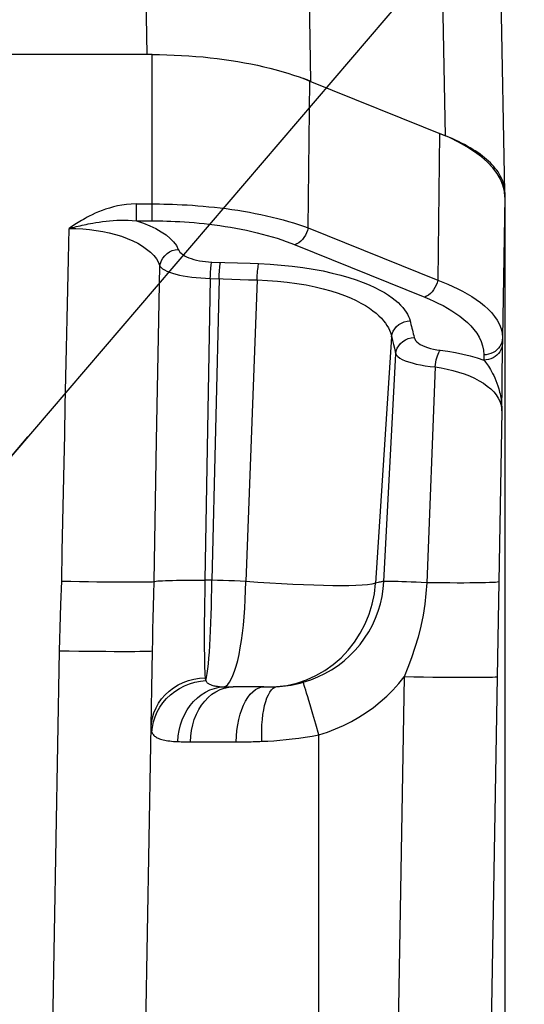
# Model space of a CAD drawing. Header units: millimetres. Extents: x 0 to 420, y 0 to 297.
# Tile 67 of 74: x 346.37 to 353.16, y 219.41 to 232.64. Entities that reach past the tile are written whole.
import ezdxf

# ---------------------------------------------------------------- set-up
doc = ezdxf.new("R2010")
doc.units = ezdxf.units.MM
doc.header["$LTSCALE"] = 23.1
doc.layers.get('0').update_dxf_attribs({"linetype": 'CONTINUOUS'})
for name, color, linetype in [('COMPONENTS', 7, 'CONTINUOUS'), ('DETAIL', 7, 'CONTINUOUS'), ('DIMENSION', 7, 'CONTINUOUS')]:
    doc.layers.add(name, color=color, linetype=linetype)
doc.styles.get("Standard").update_dxf_attribs({"font": 'arial.ttf'})
doc.dimstyles.new('DIMSTYLE_1', dxfattribs={"dimtxt": 3, "dimasz": 3, "dimexe": 0.18, "dimexo": 0.0625, "dimgap": 0.09, "dimtad": 1, "dimlfac": 4, "dimdsep": 46, "dimtxsty": 'STANDARD', "dimblk": '_FILLED', "dimblk1": '_FILLED', "dimblk2": '_FILLED', "dimcen": 0.09, "dimadec": 0, "dimazin": 0, "dimtp": 0.5, "dimtm": 0.5, "dimtfac": 1, "dimtofl": 0, "dimtmove": 0, "dimatfit": 3, "dimldrblk": '_FILLED', "dimfxl": 1, "dimtolj": 1, "dimarcsym": 0})
doc.dimstyles.new('DIMSTYLE_2', dxfattribs={"dimtxt": 3, "dimasz": 3, "dimexe": 0.18, "dimexo": 0.0625, "dimgap": 0.09, "dimtad": 1, "dimlfac": 4, "dimdsep": 46, "dimtxsty": 'STANDARD', "dimblk": '_FILLED', "dimblk1": '_FILLED', "dimblk2": '_FILLED', "dimcen": 0.09, "dimadec": 0, "dimazin": 0, "dimtp": 0.3, "dimtm": 0.3, "dimtfac": 1, "dimtofl": 0, "dimtmove": 0, "dimatfit": 3, "dimldrblk": '_FILLED', "dimfxl": 1, "dimtolj": 1, "dimarcsym": 0})
doc.dimstyles.get("Standard").update_dxf_attribs({"dimtxt": 3, "dimasz": 3, "dimexe": 0.18, "dimexo": 0.0625, "dimgap": 0.09, "dimtad": 1, "dimdec": 3, "dimdsep": 46, "dimtxsty": 'STANDARD', "dimblk": '_FILLED', "dimblk1": '_FILLED', "dimblk2": '_FILLED', "dimcen": 0.09, "dimadec": 0, "dimazin": 0, "dimtol": 1, "dimtp": 0.001, "dimtm": 0.001, "dimtfac": 1, "dimtdec": 3, "dimtofl": 0, "dimtmove": 0, "dimatfit": 3, "dimldrblk": '_FILLED', "dimfxl": 1, "dimtolj": 1, "dimarcsym": 0})

# ---------------------------------------------------------------- blocks, each defined once
blk = doc.blocks.new('_FILLED')
at = {"color": 0, "linetype": 'BYBLOCK'}
blk.add_solid([(0, 0), (-1, 0.2), (-1, -0.2)], dxfattribs=at)
blk = doc.blocks.new('*D7')
at = {"layer": 'DIMENSION', "color": 2, "linetype": 'CONTINUOUS'}
for p, q in [((301.77, 225.154), (301.77, 255.871)), ((360.27, 225.154), (360.27, 255.871)), ((301.77, 253.871), (331.02, 253.871)), ((360.27, 253.871), (331.02, 253.871))]:
    blk.add_line(p, q, dxfattribs=at)
at = {"layer": 'DIMENSION', "color": 2, "linetype": 'CONTINUOUS', "xscale": 3, "yscale": 3, "zscale": 3}
for p, rotation in [((301.77, 253.871), 180), ((360.27, 253.871), 360)]:
    blk.add_blockref('_FILLED', p, dxfattribs=dict(at, rotation=rotation))
at = {"layer": 'DIMENSION', "color": 2, "linetype": 'CONTINUOUS', "insert": (331.02, 257.621), "char_height": 3, "width": 6.99257, "attachment_point": 2, "line_spacing_factor": 0.9}
blk.add_mtext('234', dxfattribs=at)
blk = doc.blocks.new('*D14')
at = {"layer": 'DIMENSION', "color": 2, "linetype": 'CONTINUOUS'}
for p, q in [((339.444, 235.871), (385.77, 235.871)), ((383.77, 235.871), (383.77, 193.022)), ((383.77, 150.172), (383.77, 193.022)), ((366.52, 150.172), (385.77, 150.172))]:
    blk.add_line(p, q, dxfattribs=at)
at = {"layer": 'DIMENSION', "color": 2, "linetype": 'CONTINUOUS', "xscale": 3, "yscale": 3, "zscale": 3}
for p, rotation in [((383.77, 235.871), 90), ((383.77, 150.172), 270)]:
    blk.add_blockref('_FILLED', p, dxfattribs=dict(at, rotation=rotation))
at = {"layer": 'DIMENSION', "color": 2, "linetype": 'CONTINUOUS', "insert": (380.02, 193.022), "char_height": 3, "width": 13.27138, "attachment_point": 2, "rotation": 90, "line_spacing_factor": 0.9}
blk.add_mtext('(342.8)', dxfattribs=at)
blk = doc.blocks.new('*D20')
at = {"layer": 'DIMENSION', "color": 2, "linetype": 'CONTINUOUS'}
for p, q in [((338.546, 235.871), (377.77, 235.871)), ((375.77, 235.871), (375.77, 222.522)), ((375.77, 209.172), (375.77, 222.522)), ((348.66, 209.172), (377.77, 209.172))]:
    blk.add_line(p, q, dxfattribs=at)
at = {"layer": 'DIMENSION', "color": 2, "linetype": 'CONTINUOUS', "xscale": 3, "yscale": 3, "zscale": 3}
for p, rotation in [((375.77, 235.871), 90), ((375.77, 209.172), 270)]:
    blk.add_blockref('_FILLED', p, dxfattribs=dict(at, rotation=rotation))
at = {"layer": 'DIMENSION', "color": 2, "linetype": 'CONTINUOUS', "insert": (372.02, 222.522), "char_height": 3, "width": 10.48327, "attachment_point": 2, "rotation": 90, "line_spacing_factor": 0.9}
blk.add_mtext('106.8', dxfattribs=at)

msp = doc.modelspace()

# ---------------------------------------------------------------- linework, layer by layer
at = {"layer": 'COMPONENTS', "color": 7, "linetype": 'CONTINUOUS'}
for p, q in [((352.8951, 230.32533), (352.83657, 233.39366)), ((348.15254, 232.17239), (313.88782, 232.17239)), ((348.15254, 232.17211), (348.08643, 232.17239)), ((348.22357, 232.17122), (348.15254, 232.17211)), ((350.23776, 231.83153), (350.18946, 231.84975)), ((350.285, 231.81288), (350.23776, 231.83153)), ((350.27386, 231.81738), (352.09511, 231.08155)), ((352.89518, 230.25624), (352.88811, 230.33751)), ((352.89518, 230.31728), (352.8951, 230.32533)), ((352.89518, 230.31728), (352.89518, 216.40465)), ((352.86143, 228.15019), (352.86183, 228.20746)), ((352.86183, 228.20746), (352.86207, 228.25511)), ((352.86207, 228.25511), (352.86214, 228.29319)), ((352.8597, 227.96427), (352.86086, 228.08324)), ((352.86086, 228.08324), (352.86143, 228.15019)), ((352.85814, 227.82147), (352.8597, 227.96427)), ((352.85718, 227.73898), (352.85814, 227.82147)), ((352.85291, 227.38644), (352.85718, 227.73898)), ((347.90375, 209.66366), (348.15678, 224.15974)), ((349.65277, 223.67239), (349.24058, 223.67239)), ((349.65277, 223.67239), (349.68302, 223.67246))]:
    msp.add_line(p, q, dxfattribs=at)
at = {"layer": 'COMPONENTS', "color": 9, "linetype": 'CONTINUOUS'}
for p, q in [((348.08643, 232.17239), (348.06964, 233.179)), ((350.285, 231.81288), (350.26272, 233.14905)), ((352.09511, 231.08155), (352.05566, 233.14905)), ((348.15254, 229.93801), (348.15254, 232.17239)), ((350.24964, 229.84392), (350.27386, 231.81738)), ((352.0165, 231.11331), (351.99224, 229.13986)), ((347.94033, 229.93801), (347.94033, 230.16545)), ((347.94033, 230.16545), (348.15254, 230.16545)), ((352.89518, 230.25624), (352.86214, 228.36359)), ((347.94061, 229.93801), (348.15254, 229.93801)), ((350.24964, 229.84392), (351.99224, 229.13986)), ((350.07376, 229.61649), (351.8164, 228.91242)), ((348.95366, 229.38419), (349.12838, 229.37843)), ((349.12838, 229.37843), (349.29877, 229.37276)), ((349.29877, 229.37276), (349.46989, 229.36696)), ((349.46989, 229.36696), (349.58436, 229.36302)), ((348.93366, 229.16345), (348.86284, 225.1061)), ((348.93366, 229.16345), (349.10836, 229.15771)), ((349.05183, 229.15955), (348.95622, 225.10608)), ((349.10836, 229.15771), (349.22167, 229.15412)), ((349.22167, 229.15412), (349.33529, 229.15066)), ((349.33529, 229.15066), (349.44924, 229.1473)), ((349.56351, 229.14407), (349.41147, 225.08976)), ((349.44924, 229.1473), (349.56351, 229.14407)), ((351.37182, 228.38028), (351.15633, 225.06717)), ((351.38453, 228.32887), (351.39701, 228.27786)), ((352.86214, 228.36359), (352.86214, 228.29319)), ((351.26889, 225.09152), (351.42708, 228.15204)), ((352.61219, 228.1362), (352.61219, 228.06576)), ((351.95658, 227.97469), (351.84321, 225.07252)), ((352.79979, 227.71965), (352.81211, 227.67968)), ((352.85291, 227.38644), (352.81319, 225.08653)), ((348.17793, 225.08961), (348.21331, 226.98399)), ((346.92662, 224.78138), (346.93642, 225.09559)), ((348.95622, 225.10608), (348.86284, 225.1061)), ((352.81319, 225.08653), (352.79138, 223.80757)), ((346.6831, 211.33436), (346.90698, 224.15975)), ((351.54162, 223.8077), (351.32677, 211.41259)), ((352.79138, 223.80757), (352.57655, 211.41259)), ((350.31284, 223.30896), (350.27578, 223.4336)), ((350.35317, 223.17272), (350.31284, 223.30896)), ((350.39518, 223.03031), (350.35317, 223.17272)), ((348.14839, 223.0636), (348.15571, 223.13403)), ((350.39518, 209.17239), (350.39518, 223.03031)), ((348.66714, 222.93548), (349.31139, 222.93549))]:
    msp.add_line(p, q, dxfattribs=at)
at = {"layer": 'COMPONENTS', "color": 7, "linetype": 'CONTINUOUS'}
for points in [[(348.15254, 232.17239), (348.25153, 232.17172), (348.35017, 232.16975), (348.44845, 232.16648), (348.54651, 232.16189), (348.64422, 232.156), (348.7412, 232.14883), (348.83744, 232.14038), (348.93295, 232.13065), (349.02736, 232.11971), (349.12064, 232.10755), (349.21282, 232.09416), (349.30363, 232.07962), (349.39302, 232.06392), (349.48104, 232.04707), (349.56755, 232.02909), (349.65255, 232.01), (349.73604, 231.98979), (349.81792, 231.96848), (349.8982, 231.94606), (349.97686, 231.92254), (350.05376, 231.89791), (350.12888, 231.87217), (350.20224, 231.84533), (350.27386, 231.81738)], [(352.88811, 230.33751), (352.8683, 230.41753), (352.83575, 230.4963), (352.79007, 230.57415), (352.73165, 230.65076), (352.66164, 230.72509), (352.57985, 230.79711), (352.48647, 230.86686), (352.38326, 230.93344), (352.27083, 230.99656), (352.14857, 231.05652), (352.0165, 231.11331)], [(352.8951, 230.32533), (352.8944, 230.34278), (352.89209, 230.36824), (352.88825, 230.39366), (352.88286, 230.41905), (352.87594, 230.4444), (352.86749, 230.46968), (352.85752, 230.49487), (352.84601, 230.51998), (352.83301, 230.54498), (352.81849, 230.56986), (352.80246, 230.59462), (352.78495, 230.61923), (352.76596, 230.64368), (352.74549, 230.66797), (352.72356, 230.69207), (352.70018, 230.71598), (352.67535, 230.73969), (352.64911, 230.76318), (352.62145, 230.78643), (352.59238, 230.80946), (352.56195, 230.83222), (352.53014, 230.85472), (352.49697, 230.87695), (352.46248, 230.89888), (352.42667, 230.92051), (352.38955, 230.94185), (352.35116, 230.96285), (352.31152, 230.98352), (352.27062, 231.00385), (352.22852, 231.02383), (352.18525, 231.04343), (352.14078, 231.06267), (352.09511, 231.08155)], [(349.68302, 223.67246), (349.69797, 223.67257), (349.7129, 223.67272), (349.72778, 223.67294), (349.74255, 223.67322), (349.75723, 223.67358), (349.77185, 223.67402), (349.78633, 223.67454), (349.80066, 223.67516), (349.8149, 223.67587), (349.82908, 223.67668)]]:
    msp.add_lwpolyline(points, dxfattribs=at)
at = {"layer": 'COMPONENTS', "color": 9, "linetype": 'CONTINUOUS'}
for points in [[(347.94033, 230.16545), (347.87275, 230.1626), (347.80806, 230.15722), (347.74626, 230.14931), (347.68748, 230.13848), (347.6316, 230.12512), (347.57824, 230.11034), (347.52743, 230.09426), (347.47914, 230.07676), (347.43296, 230.05852), (347.38874, 230.03975), (347.34664, 230.02025), (347.30665, 230)], [(348.15254, 230.16545), (348.20153, 230.16529), (348.25351, 230.1648), (348.30845, 230.16393), (348.36648, 230.16259), (348.42741, 230.16072), (348.4908, 230.15829), (348.55661, 230.15522), (348.62478, 230.15144), (348.69484, 230.14694), (348.76672, 230.14165), (348.84035, 230.13552), (348.91524, 230.12852), (348.99132, 230.12062), (349.06849, 230.11177), (349.14625, 230.10198), (349.22451, 230.09121), (349.30316, 230.07944), (349.38173, 230.0667), (349.46009, 230.05297), (349.53816, 230.03824), (349.61546, 230.02258), (349.69189, 230.00597), (349.76737, 229.98843), (349.84146, 229.97004), (349.91409, 229.95081), (349.98519, 229.93076), (350.05437, 229.91001), (350.12147, 229.88861), (350.18657, 229.86657), (350.24964, 229.84392)], [(347.30665, 230), (347.27931, 229.98559), (347.25294, 229.97126), (347.22753, 229.95701), (347.20314, 229.94282), (347.17972, 229.92872), (347.15709, 229.91478), (347.13525, 229.90104), (347.11421, 229.88747), (347.09385, 229.87403), (347.07413, 229.86072), (347.0551, 229.84755), (347.03674, 229.83451)], [(347.03681, 229.83455), (347.05963, 229.84115), (347.08309, 229.84751), (347.10727, 229.85381), (347.13206, 229.8601), (347.15743, 229.86638), (347.18347, 229.87263), (347.21017, 229.87881), (347.23753, 229.88489), (347.26559, 229.8909), (347.29438, 229.89681), (347.32385, 229.90255), (347.35398, 229.9081)], [(347.35398, 229.9081), (347.39727, 229.9155), (347.44164, 229.92241), (347.48703, 229.92872), (347.53331, 229.93429), (347.5805, 229.93905), (347.62877, 229.94292), (347.67805, 229.94575), (347.7283, 229.94737), (347.77973, 229.94764), (347.83235, 229.94634), (347.88593, 229.94322), (347.94033, 229.93802)], [(347.94061, 229.93801), (348.03502, 229.90619), (348.12205, 229.87139), (348.20169, 229.83363), (348.27469, 229.79254), (348.3403, 229.74847), (348.39628, 229.70253), (348.44185, 229.65507), (348.47779, 229.60572), (348.50408, 229.5545)], [(348.15254, 229.93801), (348.19747, 229.93797), (348.2451, 229.93746), (348.29542, 229.9365), (348.34859, 229.93513), (348.40445, 229.93331), (348.46252, 229.93085), (348.52281, 229.92775), (348.58531, 229.92402), (348.64947, 229.91951), (348.71531, 229.91419), (348.78281, 229.90809), (348.8514, 229.90109), (348.92108, 229.89316), (348.99183, 229.88434), (349.06305, 229.87454), (349.13472, 229.86376), (349.20685, 229.852), (349.2788, 229.83926), (349.35057, 229.82552), (349.42215, 229.8108), (349.49295, 229.79513), (349.56294, 229.77852), (349.63213, 229.76097), (349.7, 229.74258), (349.7665, 229.72334), (349.83167, 229.70327), (349.89503, 229.68254), (349.95642, 229.66119), (350.01599, 229.63917), (350.07376, 229.61649)], [(346.93642, 225.09559), (346.94468, 225.49944), (346.95291, 225.89898), (346.9611, 226.29422), (346.96921, 226.68343), (346.97729, 227.06833), (346.98543, 227.45405), (346.99365, 227.84084), (347.00194, 228.22844), (347.01038, 228.62118), (347.01901, 229.02049), (347.0278, 229.42493), (347.03674, 229.83451)], [(347.03674, 229.83456), (347.12759, 229.83344), (347.21877, 229.82887), (347.30976, 229.82088), (347.40014, 229.80946), (347.48923, 229.79464), (347.57615, 229.77647), (347.66019, 229.75491), (347.74097, 229.73003), (347.81807, 229.702), (347.89095, 229.67077), (347.95903, 229.63642), (348.02182, 229.59935), (348.07887, 229.5594), (348.12952, 229.51674), (348.17308, 229.47226), (348.20915, 229.42626), (348.23746, 229.37844), (348.25773, 229.32879)], [(350.24962, 229.84393), (350.24047, 229.80978), (350.22793, 229.77642), (350.21225, 229.74452), (350.19376, 229.71474), (350.17283, 229.68766), (350.14988, 229.66386), (350.12538, 229.6438), (350.09983, 229.62791), (350.07376, 229.61649)], [(348.25773, 229.32882), (348.26456, 229.36686), (348.27789, 229.4037), (348.29737, 229.43835), (348.32246, 229.46985), (348.35248, 229.49736), (348.38662, 229.52012), (348.42396, 229.53752), (348.46347, 229.54909), (348.50408, 229.5545)], [(348.50408, 229.5545), (348.51365, 229.53614), (348.52679, 229.51852), (348.54351, 229.50165), (348.56404, 229.4854), (348.58814, 229.4699), (348.61512, 229.45551), (348.64501, 229.44227), (348.67776, 229.43013), (348.71254, 229.41933), (348.74937, 229.40989), (348.78823, 229.40179), (348.82818, 229.39516), (348.86891, 229.39004), (348.91074, 229.38638), (348.95366, 229.38419)], [(348.93366, 229.16345), (348.93497, 229.195), (348.93659, 229.22587), (348.93848, 229.25555), (348.94062, 229.28357), (348.94296, 229.30946), (348.94548, 229.33283), (348.94813, 229.35329), (348.95087, 229.3705), (348.95366, 229.38419)], [(349.05178, 229.15955), (349.05312, 229.1911), (349.05475, 229.22196), (349.05665, 229.25164), (349.05878, 229.27966), (349.06111, 229.30556), (349.06361, 229.32893), (349.06625, 229.34938), (349.06897, 229.3666), (349.07174, 229.38029)], [(349.56351, 229.14407), (349.56489, 229.1754), (349.56659, 229.20604), (349.56856, 229.23547), (349.57079, 229.26325), (349.57324, 229.28892), (349.57586, 229.31208), (349.57862, 229.33236), (349.58147, 229.34943), (349.58436, 229.36302)], [(349.58436, 229.36302), (349.73807, 229.35554), (349.88805, 229.34444), (350.0343, 229.32972), (350.17814, 229.31099), (350.31825, 229.28865), (350.45069, 229.26385), (350.57434, 229.23659), (350.69033, 229.20687), (350.798, 229.17587), (350.89693, 229.14367), (350.98756, 229.11019), (351.07057, 229.07632), (351.14576, 229.04218), (351.21334, 229.00766), (351.27454, 228.97329), (351.32939, 228.93914), (351.37786, 228.90514), (351.42118, 228.87159), (351.45939, 228.83856), (351.49245, 228.80598), (351.52141, 228.774), (351.54634, 228.74266), (351.56717, 228.71192), (351.58477, 228.68179), (351.59944, 228.65228), (351.61087, 228.62337), (351.61907, 228.59507)], [(348.21331, 226.98399), (348.23954, 228.37304), (348.24857, 228.84842), (348.25773, 229.3288)], [(348.25773, 229.3288), (348.27186, 229.31126), (348.29184, 229.29444), (348.31744, 229.27832), (348.34841, 229.26276), (348.38444, 229.24788), (348.42515, 229.23402), (348.47014, 229.22123), (348.51902, 229.20944), (348.57137, 229.19891), (348.62672, 229.18966), (348.68464, 229.18165), (348.74475, 229.175), (348.80662, 229.16978), (348.86975, 229.16592), (348.93366, 229.16345)], [(349.56351, 229.14407), (349.7014, 229.13817), (349.83681, 229.12832), (349.96914, 229.11462), (350.09858, 229.09709), (350.22377, 229.07597), (350.34206, 229.05192), (350.45268, 229.02539), (350.5561, 228.9966), (350.65181, 228.9661), (350.73975, 228.93425), (350.82026, 228.90131), (350.89359, 228.86764), (350.95992, 228.83353), (351.01963, 228.79918), (351.07332, 228.76473), (351.12129, 228.73036), (351.16385, 228.69621), (351.20154, 228.66235), (351.23465, 228.62888), (351.26347, 228.59591), (351.28844, 228.56341), (351.3098, 228.53147), (351.32781, 228.50014), (351.34282, 228.46933), (351.35505, 228.43903), (351.36466, 228.40934), (351.38453, 228.32887)], [(351.99226, 229.13985), (351.98311, 229.10571), (351.97057, 229.07235), (351.95489, 229.04045), (351.9364, 229.01066), (351.91547, 228.98359), (351.89252, 228.95978), (351.86802, 228.93973), (351.84247, 228.92383), (351.8164, 228.91242)], [(351.99224, 229.13986), (352.06067, 229.11368), (352.1286, 229.0859), (352.19574, 229.05645), (352.26163, 229.02537), (352.3261, 228.99257), (352.38918, 228.95781), (352.45045, 228.92104), (352.50946, 228.88224), (352.566, 228.84119), (352.61951, 228.79787), (352.66939, 228.75228), (352.71522, 228.70421), (352.75626, 228.6537), (352.79174, 228.60077), (352.82101, 228.54522), (352.84315, 228.48702), (352.85719, 228.42642), (352.86214, 228.3636)], [(351.8164, 228.91242), (351.87948, 228.88634), (351.94156, 228.85855), (352.00263, 228.82906), (352.06291, 228.79797), (352.12219, 228.76518), (352.17977, 228.73039), (352.2358, 228.69359), (352.29014, 228.65479), (352.34165, 228.61372), (352.39053, 228.57037), (352.43658, 228.52475), (352.47821, 228.47668), (352.51558, 228.4261), (352.54852, 228.37307), (352.57487, 228.31757), (352.5939, 228.25959), (352.60634, 228.19913), (352.61219, 228.1362)], [(351.37182, 228.38028), (351.37956, 228.41738), (351.39358, 228.45306), (351.41351, 228.48639), (351.43882, 228.5165), (351.46885, 228.54259), (351.50282, 228.56398), (351.53984, 228.58012), (351.57893, 228.59057), (351.61907, 228.59507)], [(351.61907, 228.59507), (351.62557, 228.56997), (351.63199, 228.5449), (351.63835, 228.51987), (351.64464, 228.49486), (351.65086, 228.4699), (351.657, 228.44497), (351.66308, 228.42007), (351.66908, 228.39521), (351.67501, 228.37038)], [(351.4271, 228.15204), (351.43424, 228.18969), (351.44785, 228.22596), (351.46757, 228.25989), (351.49286, 228.29056), (351.52304, 228.31714), (351.55731, 228.33892), (351.59474, 228.35533), (351.63433, 228.36591), (351.67501, 228.37038)], [(351.67501, 228.37038), (351.68252, 228.35016), (351.69451, 228.33077), (351.71096, 228.3122), (351.73219, 228.29429), (351.75789, 228.2772), (351.78715, 228.26145), (351.82004, 228.24709), (351.85648, 228.23406), (351.89534, 228.22268), (351.93623, 228.21304), (351.97953, 228.20505), (352.02525, 228.1987)], [(352.86214, 228.36363), (352.85945, 228.33378), (352.85262, 228.3045), (352.84178, 228.27628), (352.82711, 228.24959), (352.80884, 228.22488), (352.78729, 228.20256), (352.76282, 228.183), (352.73583, 228.16653), (352.70677, 228.15343), (352.67613, 228.14391), (352.64443, 228.13814), (352.61219, 228.1362)], [(351.39701, 228.27786), (351.40924, 228.22723), (351.41525, 228.20207), (351.4212, 228.17701), (351.42708, 228.15204)], [(351.95663, 227.97468), (351.96097, 228.00684), (351.9664, 228.03833), (351.97282, 228.06861), (351.98013, 228.09717), (351.9882, 228.12352), (351.9969, 228.14722), (352.00608, 228.16788), (352.01559, 228.18513), (352.02525, 228.19869)], [(352.02525, 228.1987), (352.12925, 228.1851), (352.23078, 228.16807), (352.32984, 228.14763), (352.42642, 228.12376), (352.52054, 228.09647), (352.61219, 228.06576)], [(352.86214, 228.29319), (352.85945, 228.26334), (352.85262, 228.23405), (352.84178, 228.20583), (352.82711, 228.17914), (352.80884, 228.15443), (352.78729, 228.13211), (352.76282, 228.11256), (352.73583, 228.09609), (352.70677, 228.08299), (352.67613, 228.07347), (352.64443, 228.06769), (352.61219, 228.06576)], [(351.42708, 228.15204), (351.43851, 228.13193), (351.4572, 228.11253), (351.48289, 228.09387), (351.51524, 228.07579), (351.55385, 228.05846), (351.59827, 228.04232), (351.64795, 228.02743), (351.70237, 228.01378), (351.76104, 228.00162), (351.8234, 227.99108), (351.88879, 227.98209), (351.95658, 227.97469)], [(352.61219, 228.06576), (352.62355, 228.05256), (352.63546, 228.03775), (352.64787, 228.02129), (352.66073, 228.00319), (352.67398, 227.98341), (352.68763, 227.96184), (352.70158, 227.9385), (352.71575, 227.91334), (352.7301, 227.88624), (352.74448, 227.85719), (352.75875, 227.82619), (352.77285, 227.79297), (352.78662, 227.75742), (352.79979, 227.71965)], [(351.95658, 227.97469), (352.03729, 227.96209), (352.11718, 227.94644), (352.19576, 227.92775), (352.2727, 227.90594), (352.34728, 227.88111), (352.41848, 227.85354), (352.48594, 227.82302), (352.54906, 227.78976), (352.60674, 227.75465), (352.65863, 227.71765), (352.70465, 227.67878), (352.74444, 227.63896), (352.77788, 227.59829), (352.80509, 227.55664), (352.82618, 227.51459), (352.84117, 227.4723), (352.85006, 227.42959), (352.85291, 227.38642)], [(352.81211, 227.67968), (352.81828, 227.65736), (352.82405, 227.63454), (352.82941, 227.61122), (352.83431, 227.58736), (352.83872, 227.56304), (352.84258, 227.5384), (352.84586, 227.51348), (352.84854, 227.48828), (352.8506, 227.46295), (352.85201, 227.43753), (352.85278, 227.41201), (352.8529, 227.38642)], [(346.93642, 225.09559), (347.05754, 225.09323), (347.17751, 225.09109), (347.29522, 225.0892), (347.40955, 225.08757), (347.51942, 225.08623), (347.62381, 225.08518), (347.72172, 225.08443), (347.81224, 225.08399), (347.89452, 225.08387), (347.96777, 225.08407), (348.03132, 225.08457), (348.08456, 225.08539), (348.12699, 225.08651), (348.15821, 225.08792), (348.17793, 225.08961)], [(348.15679, 224.1597), (348.15964, 224.30034), (348.16312, 224.44629), (348.16692, 224.59792), (348.17076, 224.75556), (348.17448, 224.91944), (348.17794, 225.08961)], [(348.17793, 225.08961), (348.18896, 225.09234), (348.20615, 225.09489), (348.22937, 225.09727), (348.25842, 225.09944), (348.29304, 225.10139), (348.33296, 225.10309), (348.37783, 225.10455), (348.42728, 225.10574), (348.4809, 225.10665), (348.53822, 225.10728), (348.59878, 225.10762), (348.66206, 225.10767), (348.72754, 225.10743), (348.79465, 225.1069), (348.86284, 225.10608)], [(348.86284, 225.1061), (348.86069, 225.01335), (348.85878, 224.92117), (348.85713, 224.82993), (348.85575, 224.73996), (348.85462, 224.65163), (348.85376, 224.56534), (348.85317, 224.48147), (348.85287, 224.40029), (348.85283, 224.32206), (348.85307, 224.24708), (348.8536, 224.17565), (348.85439, 224.108), (348.85545, 224.04437), (348.8568, 223.98506), (348.85838, 223.93036), (348.86019, 223.8805), (348.86227, 223.83566), (348.86466, 223.79598)], [(348.87473, 223.7578), (348.88354, 223.80152), (348.89204, 223.85382), (348.9002, 223.91441), (348.90796, 223.98295), (348.91527, 224.05903), (348.92208, 224.1421), (348.92833, 224.2316), (348.934, 224.327), (348.93905, 224.4277), (348.94344, 224.53308), (348.94715, 224.64246), (348.95016, 224.75517), (348.95244, 224.87049), (348.95398, 224.98771), (348.95478, 225.10608)], [(349.41147, 225.08976), (349.33631, 225.09419), (349.26079, 225.09794), (349.18497, 225.101), (349.1089, 225.10337), (349.03263, 225.10505), (348.95622, 225.10605)], [(349.19249, 223.73733), (349.21626, 223.77754), (349.23927, 223.827), (349.26139, 223.88536), (349.28244, 223.95223), (349.30231, 224.02717), (349.32086, 224.10968), (349.33796, 224.19923), (349.3535, 224.29521), (349.36738, 224.397), (349.3795, 224.50392), (349.3898, 224.61525), (349.39819, 224.73028), (349.40463, 224.84823), (349.40906, 224.96832), (349.41147, 225.08976)], [(351.15633, 225.06717), (351.1068, 225.05633), (351.0461, 225.04756), (350.97432, 225.04082), (350.89153, 225.03615), (350.79799, 225.03346), (350.69433, 225.03253), (350.58098, 225.03335), (350.45839, 225.03588), (350.32745, 225.03985), (350.18872, 225.04521), (350.04293, 225.05195), (349.89141, 225.05982), (349.7352, 225.06873), (349.57493, 225.07872), (349.41147, 225.08976)], [(349.82908, 223.67668), (349.96475, 223.69417), (350.09821, 223.72499), (350.22827, 223.76886), (350.35374, 223.8254), (350.4735, 223.89407), (350.58648, 223.97428), (350.69164, 224.06529), (350.78804, 224.16629), (350.87481, 224.27636), (350.95117, 224.39451), (351.01643, 224.51967), (351.07001, 224.65072), (351.11141, 224.78647), (351.14027, 224.92571), (351.15632, 225.06717)], [(350.18396, 223.73561), (350.2839, 223.76835), (350.38104, 223.80761), (350.47494, 223.85321), (350.56511, 223.90493), (350.6512, 223.96252), (350.7329, 224.02569), (350.80983, 224.09409), (350.88167, 224.16741), (350.94821, 224.24538), (351.00918, 224.32765), (351.06426, 224.41382), (351.11326, 224.50351), (351.15596, 224.59634), (351.19214, 224.69185), (351.22165, 224.78959), (351.24434, 224.88908), (351.26011, 224.98988), (351.26889, 225.09152)], [(351.26889, 225.09152), (351.26052, 225.09051), (351.25117, 225.08909), (351.2408, 225.08725), (351.22942, 225.08497), (351.21699, 225.08226), (351.20349, 225.07913), (351.18889, 225.07558), (351.17318, 225.07159), (351.15633, 225.06717)], [(351.84321, 225.07252), (351.77057, 225.07594), (351.70039, 225.07912), (351.63336, 225.08201), (351.57017, 225.08458), (351.51146, 225.08681), (351.45783, 225.08868), (351.40982, 225.09017), (351.36791, 225.09125), (351.33254, 225.09193), (351.30407, 225.09219), (351.28278, 225.09204), (351.26888, 225.09147)], [(351.84319, 225.07252), (351.83343, 224.9283), (351.81736, 224.78377), (351.79477, 224.6389), (351.76482, 224.49164), (351.72754, 224.34396), (351.68534, 224.20158), (351.6402, 224.06598), (351.59211, 223.93486), (351.54174, 223.80784)], [(352.8132, 225.08653), (352.8074, 225.0838), (352.79171, 225.08127), (352.76626, 225.07895), (352.73126, 225.07687), (352.68698, 225.07504), (352.63377, 225.07347), (352.57205, 225.07217), (352.50233, 225.07117), (352.42514, 225.07046), (352.3411, 225.07005), (352.25088, 225.06994), (352.15521, 225.07014), (352.05483, 225.07064), (351.95054, 225.07144), (351.84318, 225.07253)], [(346.90698, 224.15975), (346.9119, 224.31431), (346.91681, 224.46943), (346.92662, 224.78138)], [(346.90698, 224.15975), (347.03759, 224.15759), (347.16677, 224.15569), (347.29311, 224.15408), (347.41522, 224.15276), (347.53176, 224.15177), (347.64146, 224.15109), (347.74312, 224.15076), (347.83562, 224.15076), (347.91795, 224.15109), (347.98921, 224.15176), (348.04861, 224.15276), (348.09552, 224.15407), (348.1294, 224.15569), (348.1499, 224.15758), (348.15678, 224.15974)], [(350.39518, 223.03031), (350.50815, 223.06682), (350.61834, 223.10873), (350.72576, 223.15604), (350.83064, 223.20889), (350.93275, 223.26714), (351.03137, 223.33038), (351.12654, 223.39866), (351.21822, 223.47192), (351.30565, 223.54952), (351.38856, 223.63124), (351.46722, 223.7173), (351.54162, 223.8077)], [(352.79138, 223.80757), (352.78364, 223.80544), (352.76242, 223.80357), (352.72795, 223.80197), (352.68061, 223.80068), (352.6209, 223.79969), (352.54947, 223.79903), (352.46711, 223.7987), (352.3747, 223.7987), (352.27325, 223.79904), (352.16386, 223.7997), (352.04772, 223.80069), (351.92608, 223.80198), (351.80027, 223.80358), (351.67165, 223.80545), (351.54162, 223.80759)], [(348.13865, 223.12087), (348.14373, 223.19057), (348.15648, 223.25942), (348.17677, 223.32671), (348.20439, 223.39174), (348.23906, 223.45385), (348.28042, 223.51239), (348.32804, 223.56677), (348.38143, 223.61642), (348.44004, 223.66083), (348.50328, 223.69954), (348.57048, 223.73216), (348.64096, 223.75835), (348.71398, 223.77784), (348.78881, 223.79043), (348.86466, 223.79598)], [(348.19222, 223.27172), (348.22105, 223.33761), (348.25657, 223.40065), (348.29843, 223.46021), (348.3462, 223.5157), (348.39943, 223.56657), (348.45757, 223.61231), (348.52006, 223.65248), (348.58627, 223.68667), (348.65554, 223.71454), (348.72718, 223.73581), (348.80049, 223.75028), (348.87473, 223.7578)], [(348.49611, 222.93847), (348.50195, 223.01406), (348.51416, 223.08875), (348.53264, 223.16177), (348.55718, 223.23238), (348.58753, 223.29984), (348.6234, 223.36348), (348.6644, 223.42264), (348.71012, 223.47672), (348.7601, 223.52517), (348.81382, 223.56748), (348.87074, 223.60323), (348.93026, 223.63205), (348.9918, 223.65366), (349.0547, 223.66781), (349.11834, 223.67438)], [(348.66714, 222.93548), (348.67125, 223.01293), (348.68146, 223.0894), (348.69766, 223.16409), (348.71967, 223.23619), (348.74727, 223.30492), (348.78015, 223.36956), (348.81796, 223.42941), (348.8603, 223.48382), (348.90672, 223.53222), (348.95671, 223.57408), (349.00975, 223.60896), (349.06526, 223.63649), (349.12264, 223.65636), (349.18129, 223.66837), (349.24058, 223.67239)], [(348.86466, 223.79598), (348.86539, 223.78884), (348.86649, 223.78201), (348.86798, 223.77551), (348.86985, 223.76931), (348.8721, 223.76341), (348.87473, 223.7578)], [(348.87473, 223.7578), (348.87845, 223.75032), (348.88294, 223.74324), (348.88818, 223.73654), (348.89414, 223.73022), (348.9008, 223.72427), (348.90823, 223.71871), (348.91638, 223.71353), (348.92526, 223.70871), (348.93493, 223.70424), (348.94538, 223.7001), (348.95657, 223.6963), (348.96864, 223.69282), (348.98154, 223.68965), (348.99525, 223.68678), (349.00992, 223.6842), (349.0255, 223.68191), (349.04197, 223.67989), (349.0595, 223.67814), (349.07814, 223.67665), (349.09777, 223.6754), (349.11834, 223.67438)], [(349.11834, 223.67438), (349.14337, 223.68559), (349.16815, 223.70662), (349.19249, 223.73733)], [(349.11834, 223.67438), (349.13361, 223.67377), (349.15115, 223.67327), (349.1708, 223.67288), (349.19239, 223.67261), (349.21572, 223.67244), (349.24058, 223.67239)], [(349.28406, 222.93548), (349.2867, 223.01293), (349.29326, 223.0894), (349.30368, 223.16409), (349.31783, 223.23619), (349.33557, 223.30492), (349.35672, 223.36956), (349.38103, 223.4294), (349.40826, 223.48382), (349.4381, 223.53222), (349.47025, 223.57408), (349.50435, 223.60896), (349.54004, 223.63649), (349.57694, 223.65636), (349.61465, 223.66837), (349.65277, 223.67239)], [(349.62928, 222.94191), (349.62668, 223.017), (349.62668, 223.09121), (349.62927, 223.16377), (349.63443, 223.23395), (349.64211, 223.30106), (349.65222, 223.36439), (349.66468, 223.42333), (349.67935, 223.47727), (349.69608, 223.52566), (349.7147, 223.56802), (349.73503, 223.60391), (349.75686, 223.63299), (349.77997, 223.65494), (349.80413, 223.66955), (349.82909, 223.67668)], [(349.82909, 223.67668), (349.86683, 223.67931), (349.90484, 223.68271), (349.94314, 223.68695), (349.98162, 223.69209), (350.02044, 223.69823), (350.06006, 223.70553), (350.10062, 223.71413), (350.14193, 223.72411), (350.18396, 223.73561)], [(350.27578, 223.4336), (350.25894, 223.49001), (350.24346, 223.5417), (350.22949, 223.58818), (350.21716, 223.62897), (350.20662, 223.66367), (350.19794, 223.69193), (350.19124, 223.71348), (350.18656, 223.72809), (350.18396, 223.73562)], [(348.15571, 223.13403), (348.17037, 223.20364), (348.19222, 223.27172)], [(348.14839, 223.0636), (348.15358, 223.05239), (348.15987, 223.04176), (348.16727, 223.03171), (348.17579, 223.02222), (348.18542, 223.01331), (348.19615, 223.00496), (348.20796, 222.99717), (348.22084, 222.98995), (348.23484, 222.98324), (348.24995, 222.97704), (348.26616, 222.97135), (348.28354, 222.96612), (348.30208, 222.96136), (348.3218, 222.95707), (348.34276, 222.9532), (348.36497, 222.94975), (348.38844, 222.94673), (348.41327, 222.9441), (348.43949, 222.94184), (348.4671, 222.93996), (348.49611, 222.93847)], [(349.62928, 222.94191), (349.70791, 222.94565), (349.78812, 222.95078), (349.86982, 222.9573), (349.95256, 222.96504), (350.03658, 222.97417), (350.12286, 222.9852), (350.21165, 222.99833), (350.30247, 223.01336), (350.39518, 223.03031)], [(348.49611, 222.93847), (348.51866, 222.93755), (348.54342, 222.9368), (348.57051, 222.93621), (348.60008, 222.9358), (348.63225, 222.93556), (348.66714, 222.93548)], [(349.31139, 222.93549), (349.33904, 222.93557), (349.36702, 222.93574), (349.39535, 222.93598), (349.424, 222.9363), (349.45286, 222.93673), (349.48196, 222.93727), (349.51126, 222.93792), (349.54067, 222.93871), (349.57013, 222.93964), (349.59966, 222.94071), (349.62928, 222.94191)]]:
    msp.add_lwpolyline(points, dxfattribs=at)

# ---------------------------------------------------------------- dimensions: what is measured, and where the dimension line sits
at = {"layer": 'DIMENSION', "color": 2, "linetype": 'CONTINUOUS'}
dim = msp.add_linear_dim(base=(360.27018, 253.87124), p1=(301.77018, 225.15374), p2=(360.27018, 225.15374), dimstyle='DIMSTYLE_1', dxfattribs=at)
dim.commit()
dim.dimension.update_dxf_attribs({"geometry": '*D7', "text_midpoint": (327.52389, 256.12124), "dimtype": 160})
dim = msp.add_linear_dim(base=(375.77018, 235.87124), p1=(348.66026, 209.17239), p2=(338.54603, 235.87124), angle=90, dimstyle='DIMSTYLE_2', dxfattribs=at)
dim.commit()
dim.dimension.update_dxf_attribs({"geometry": '*D20', "text_midpoint": (375.86882, 217.83581), "dimtype": 160})
dim = msp.add_linear_dim(base=(383.77018, 235.87124), p1=(366.52018, 150.17239), p2=(339.44429, 235.87124), angle=90, text='(<>)', dimstyle='DIMSTYLE_1', dxfattribs=at)
dim.commit()
dim.dimension.update_dxf_attribs({"geometry": '*D14', "text_midpoint": (382.85066, 191.06427), "dimtype": 160})

# ---------------------------------------------------------------- leaders
at = {"layer": 'DETAIL', "color": 2, "linetype": 'CONTINUOUS'}
msp.add_leader([(344.53419, 224.75221), (362.58747, 245.87124), (367.58747, 245.87124)], dimstyle='STANDARD', override={"dimtad": 0, "dimldrblk": 'DOT'}, dxfattribs=at)

doc.saveas('drawing.dxf')
